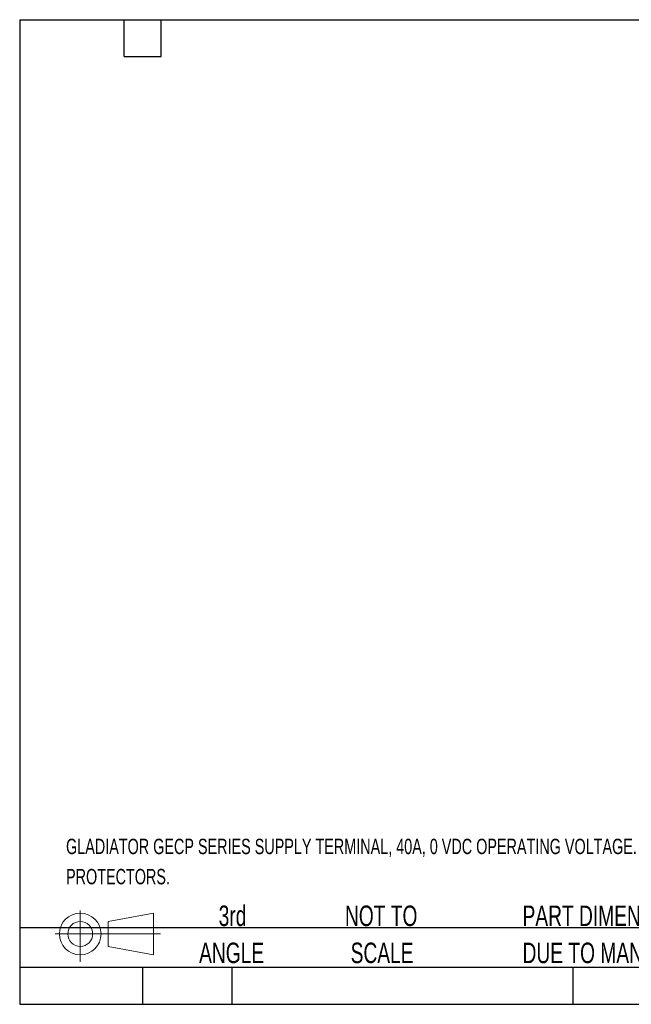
# Model space of a CAD drawing. Header units: millimetres. Extents: x 6 to 543, y 6 to 393.
# Tile 1 of 12: x 6 to 133, y 6 to 210. Entities that reach past the tile are written whole.
import ezdxf

# ---------------------------------------------------------------- set-up
doc = ezdxf.new("R2010")
doc.units = ezdxf.units.MM
doc.header["$LTSCALE"] = 2
doc.layers.add('TEXT', color=140, linetype='Continuous', lineweight=25)
doc.styles.add('SLDTEXTSTYLE0', font='TXT', dxfattribs={"width": 0.7})

# ---------------------------------------------------------------- blocks, each defined once
blk = doc.blocks.new('Block11')
at = {"color": 7, "linetype": 'Continuous', "lineweight": 18}
for p, q in [((5.18, 10.62), (5.18, 0)), ((10.96, 8.33), (20.35, 10.06)), ((10.96, 3.19), (10.96, 8.33)), ((20.35, 10.06), (20.35, 1.46)), ((0, 5.76), (21.75, 5.76)), ((10.96, 3.19), (20.35, 1.46))]:
    blk.add_line(p, q, dxfattribs=at)
for radius in [4.3, 2.57]:
    blk.add_circle((5.18, 5.76), radius, dxfattribs=at)
blk = doc.blocks.new('Block12')
at = {"color": 7, "linetype": 'Continuous'}
blk.add_blockref('Block11', (0, 0), dxfattribs=at)
blk = doc.blocks.new('SW_NOTE_0')
at = {"layer": 'TEXT', "color": 0, "char_height": 3.175, "attachment_point": 1, "style": 'SLDTEXTSTYLE0'}
for s, insert in [('GLADIATOR GECP SERIES SUPPLY TERMINAL, 40A, 0 VDC OPERATING VOLTAGE. FOR USE WITH GLADIATOR GECP SERIES CIRCUIT', (0, 4.09)), ('PROTECTORS.', (0, -2.14))]:
    blk.add_mtext(s, dxfattribs=dict(at, insert=insert))
blk = doc.blocks.new('SW_NOTE_0_3')
at = {"layer": 'TEXT', "color": 0, "char_height": 4.2333, "attachment_point": 1, "style": 'SLDTEXTSTYLE0'}
for s, insert in [('PART DIMENSIONS MAY DIFFER SLIGHTLY', (0, 5.46)), ("DUE TO MANUFACTURER'S VARIANCES", (0, -2.19))]:
    blk.add_mtext(s, dxfattribs=dict(at, insert=insert))
blk = doc.blocks.new('SW_NOTE_0_4')
at = {"layer": 'TEXT', "color": 0, "char_height": 4.233, "attachment_point": 2, "style": 'SLDTEXTSTYLE0'}
for s, insert in [('NOT TO', (10.52, 5.46)), ('SCALE', (10.71, -2.19))]:
    blk.add_mtext(s, dxfattribs=dict(at, insert=insert))
blk = doc.blocks.new('SW_NOTE_0_5')
at = {"layer": 'TEXT', "color": 0, "char_height": 4.233, "attachment_point": 2, "style": 'SLDTEXTSTYLE0'}
for s, insert in [('3rd', (4.63, 5.46)), ('ANGLE', (4.44, -2.19))]:
    blk.add_mtext(s, dxfattribs=dict(at, insert=insert))

msp = doc.modelspace()

# ---------------------------------------------------------------- linework, layer by layer
at = {"layer": 'TEXT'}
for p, q in [((6.35, 209.55), (273.05, 209.55)), ((6.35, 209.55), (6.35, 6.35)), ((27.94, 201.93), (27.94, 209.55)), ((35.56, 201.93), (35.56, 209.55)), ((27.94, 201.93), (35.56, 201.93)), ((273.05, 22.126), (6.35, 22.126)), ((273.05, 13.97), (6.35, 13.97)), ((31.75, 13.97), (31.75, 6.35)), ((50.212, 13.97), (50.212, 6.35)), ((120.646, 13.97), (120.646, 6.35)), ((6.35, 6.35), (273.05, 6.35))]:
    msp.add_line(p, q, dxfattribs=at)

# ---------------------------------------------------------------- block references
for name, p in [('SW_NOTE_0', (15.931, 36.429)), ('SW_NOTE_0_5', (45.695, 21.271)), ('SW_NOTE_0_4', (70.514, 21.271)), ('SW_NOTE_0_3', (110.239, 21.271)), ('Block12', (13.676, 15.108))]:
    msp.add_blockref(name, p, dxfattribs=at)

doc.saveas('drawing.dxf')
